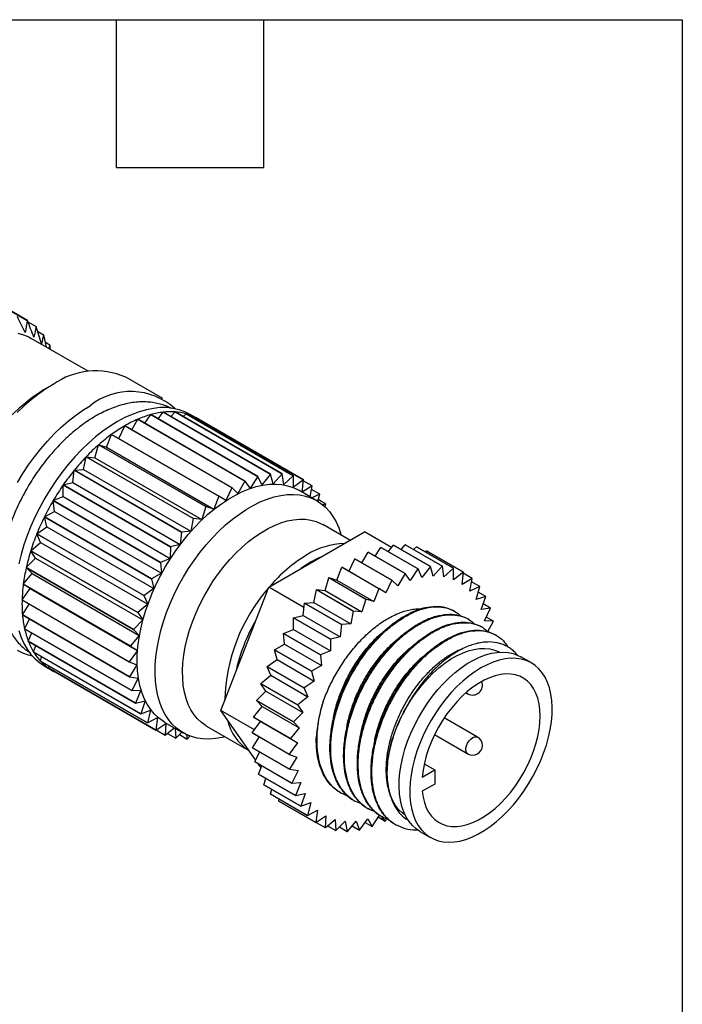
# Model space of a CAD drawing. Header units: millimetres. Extents: x 6 to 273, y 6 to 210.
# Tile 9 of 9: x 239 to 273, y 159 to 210. Entities that reach past the tile are written whole.
import ezdxf

# ---------------------------------------------------------------- set-up
doc = ezdxf.new("R2010")
doc.units = ezdxf.units.MM
doc.linetypes.add('SLD-Solid', pattern=[0])
doc.layers.add('TEXT', color=140, linetype='SLD-Solid', lineweight=25)

msp = doc.modelspace()

# ---------------------------------------------------------------- linework, layer by layer
for p, q in [((234.604, 196.709), (239.242, 194.032)), ((239.247, 194.029), (234.61, 196.706)), ((239.274, 193.96), (239.699, 193.715)), ((242.393, 191.41), (239.449, 193.11)), ((239.777, 193.477), (240.088, 193.297)), ((240.243, 192.651), (240.092, 193.292)), ((240.182, 192.911), (240.403, 192.783)), ((240.403, 192.783), (240.351, 192.589)), ((240.447, 192.534), (240.406, 192.777)), ((246.232, 190.002), (244.325, 191.103)), ((240.574, 190.731), (240.079, 190.446)), ((245.318, 188.728), (245.618, 189.173)), ((251.147, 185.981), (245.618, 189.173)), ((245.62, 189.173), (251.149, 185.982)), ((245.994, 188.958), (246.263, 189.298)), ((251.792, 186.106), (246.263, 189.298)), ((246.265, 189.298), (251.794, 186.106)), ((246.654, 189.074), (246.875, 189.311)), ((252.404, 186.119), (246.875, 189.311)), ((246.877, 189.311), (252.406, 186.119)), ((247.291, 189.072), (247.445, 189.212)), ((252.974, 186.02), (247.445, 189.212)), ((247.447, 189.211), (252.976, 186.019)), ((248.023, 188.968), (247.646, 189.186)), ((247.896, 188.952), (247.962, 189.002)), ((253.491, 185.81), (247.962, 189.002)), ((247.964, 189.001), (253.493, 185.809)), ((243.962, 187.945), (244.272, 188.596)), ((249.801, 185.404), (244.272, 188.596)), ((244.275, 188.598), (249.804, 185.406)), ((244.637, 188.389), (244.95, 188.937)), ((250.479, 185.745), (244.95, 188.937)), ((244.953, 188.939), (250.482, 185.747)), ((243.337, 187.488), (243.594, 188.154)), ((249.123, 184.962), (243.594, 188.154)), ((243.597, 188.156), (249.126, 184.964)), ((242.729, 186.953), (242.927, 187.619)), ((248.456, 184.427), (242.927, 187.619)), ((242.93, 187.621), (248.459, 184.429)), ((242.93, 187.621), (243.337, 187.488)), ((243.337, 187.488), (248.866, 184.296)), ((242.147, 186.345), (242.282, 186.999)), ((247.811, 183.807), (242.282, 186.999)), ((242.285, 187.002), (247.814, 183.81)), ((242.285, 187.002), (242.729, 186.953)), ((242.729, 186.953), (248.258, 183.761)), ((241.6, 185.673), (241.67, 186.305)), ((247.199, 183.113), (241.67, 186.305)), ((241.673, 186.308), (242.147, 186.345)), ((241.673, 186.308), (247.202, 183.116)), ((242.147, 186.345), (247.676, 183.153)), ((251.147, 185.981), (250.74, 185.377)), ((251.347, 185.544), (251.149, 185.982)), ((251.792, 186.106), (251.347, 185.544)), ((251.929, 185.608), (251.794, 186.106)), ((252.404, 186.119), (251.929, 185.608)), ((252.477, 185.568), (252.406, 186.119)), ((252.974, 186.02), (252.477, 185.568)), ((252.98, 185.425), (252.976, 186.019)), ((241.096, 184.948), (241.101, 185.548)), ((246.63, 182.356), (241.101, 185.548)), ((241.103, 185.551), (241.6, 185.673)), ((241.103, 185.551), (246.632, 182.359)), ((241.6, 185.673), (247.129, 182.481)), ((250.479, 185.745), (250.117, 185.111)), ((250.74, 185.377), (250.482, 185.747)), ((253.491, 185.81), (252.98, 185.425)), ((253.431, 185.181), (253.493, 185.809)), ((253.948, 185.493), (253.431, 185.181)), ((253.948, 185.493), (253.488, 185.759)), ((253.841, 184.932), (253.95, 185.492)), ((240.585, 184.744), (241.096, 184.948)), ((241.096, 184.948), (246.625, 181.756)), ((249.123, 184.962), (248.866, 184.296)), ((249.489, 184.748), (249.126, 184.964)), ((249.801, 185.404), (249.489, 184.748)), ((250.117, 185.111), (249.804, 185.406)), ((254.185, 184.734), (253.259, 185.268)), ((254.337, 185.074), (253.916, 185.318)), ((254.337, 185.074), (253.923, 184.885)), ((254.234, 184.705), (254.339, 185.073)), ((246.112, 181.548), (240.583, 184.74)), ((240.645, 184.183), (240.583, 184.74)), ((240.585, 184.744), (246.114, 181.552)), ((248.456, 184.427), (248.258, 183.761)), ((248.866, 184.296), (248.459, 184.429)), ((254.652, 184.56), (254.257, 184.788)), ((254.652, 184.56), (254.501, 184.515)), ((254.603, 184.425), (254.653, 184.558)), ((240.128, 183.899), (240.645, 184.183)), ((240.128, 183.899), (245.657, 180.707)), ((240.645, 184.183), (246.174, 180.991)), ((239.739, 183.031), (240.254, 183.39)), ((245.656, 180.704), (240.127, 183.895)), ((240.254, 183.39), (240.127, 183.895)), ((240.254, 183.39), (245.783, 180.198)), ((247.811, 183.807), (247.676, 183.153)), ((248.258, 183.761), (247.814, 183.81)), ((255.895, 182.692), (254.498, 183.498)), ((245.267, 179.836), (239.738, 183.027)), ((239.928, 182.582), (239.738, 183.027)), ((239.739, 183.031), (245.268, 179.839)), ((247.199, 183.113), (247.129, 182.481)), ((247.676, 183.153), (247.202, 183.116)), ((251.703, 180.272), (256.643, 183.124)), ((258.043, 182.315), (256.643, 183.124)), ((239.425, 182.154), (239.928, 182.582)), ((239.928, 182.582), (245.457, 179.39)), ((247.129, 182.481), (246.632, 182.359)), ((257.873, 182.1), (258.142, 182.44)), ((260.051, 181.338), (258.142, 182.44)), ((258.145, 182.44), (260.054, 181.338)), ((258.534, 182.216), (258.754, 182.453)), ((260.663, 181.351), (258.754, 182.453)), ((258.757, 182.453), (260.666, 181.351)), ((244.953, 178.958), (239.424, 182.15)), ((239.674, 181.772), (239.424, 182.15)), ((239.425, 182.154), (244.954, 178.962)), ((246.63, 182.356), (246.625, 181.756)), ((256.516, 181.531), (256.83, 182.079)), ((258.739, 180.977), (256.83, 182.079)), ((256.833, 182.081), (258.742, 180.979)), ((257.197, 181.87), (257.497, 182.315)), ((259.406, 181.213), (257.497, 182.315)), ((257.5, 182.316), (259.409, 181.213)), ((259.17, 182.214), (259.324, 182.354)), ((261.233, 181.252), (259.324, 182.354)), ((259.326, 182.354), (261.235, 181.251)), ((259.775, 182.094), (259.841, 182.144)), ((261.751, 181.042), (259.841, 182.144)), ((259.844, 182.143), (261.753, 181.041)), ((239.19, 181.282), (239.674, 181.772)), ((239.674, 181.772), (245.203, 178.58)), ((246.112, 181.548), (246.174, 180.991)), ((246.625, 181.756), (246.114, 181.552)), ((255.842, 181.087), (256.152, 181.738)), ((258.061, 180.636), (256.152, 181.738)), ((256.155, 181.74), (258.064, 180.638)), ((239.039, 180.43), (239.495, 180.973)), ((244.718, 178.086), (239.189, 181.278)), ((239.495, 180.973), (239.189, 181.278)), ((239.19, 181.282), (244.719, 178.09)), ((239.495, 180.973), (245.024, 177.782)), ((246.174, 180.991), (245.657, 180.707)), ((255.216, 180.63), (255.473, 181.296)), ((257.383, 180.194), (255.473, 181.296)), ((255.476, 181.298), (257.386, 180.196)), ((258.739, 180.977), (258.376, 180.342)), ((258.999, 180.609), (258.742, 180.979)), ((259.406, 181.213), (258.999, 180.609)), ((259.607, 180.776), (259.409, 181.213)), ((260.051, 181.338), (259.607, 180.776)), ((260.189, 180.84), (260.054, 181.338)), ((260.663, 181.351), (260.189, 180.84)), ((260.736, 180.8), (260.666, 181.351)), ((261.233, 181.252), (260.736, 180.8)), ((261.24, 180.657), (261.235, 181.251)), ((261.751, 181.042), (261.24, 180.657)), ((261.691, 180.413), (261.753, 181.041)), ((262.208, 180.725), (261.748, 180.991)), ((244.567, 177.234), (239.038, 180.426)), ((239.395, 180.2), (239.038, 180.426)), ((239.039, 180.43), (244.568, 177.238)), ((245.656, 180.704), (245.783, 180.198)), ((254.609, 180.095), (254.806, 180.761)), ((256.716, 179.659), (254.806, 180.761)), ((254.809, 180.763), (256.718, 179.661)), ((254.809, 180.763), (255.216, 180.63)), ((255.216, 180.63), (257.125, 179.528)), ((258.061, 180.636), (257.748, 179.98)), ((258.376, 180.342), (258.064, 180.638)), ((262.208, 180.725), (261.691, 180.413)), ((262.082, 180.072), (262.209, 180.724)), ((262.597, 180.306), (262.176, 180.549)), ((238.973, 179.611), (239.395, 180.2)), ((239.395, 180.2), (244.924, 177.008)), ((245.267, 179.836), (245.457, 179.39)), ((245.783, 180.198), (245.268, 179.839)), ((249.233, 173.906), (251.703, 180.272)), ((253.524, 179.221), (251.703, 180.272)), ((254.026, 179.487), (254.162, 180.141)), ((256.071, 179.039), (254.162, 180.141)), ((254.164, 180.144), (256.073, 179.042)), ((254.164, 180.144), (254.609, 180.095)), ((254.609, 180.095), (256.518, 178.993)), ((257.383, 180.194), (257.125, 179.528)), ((257.748, 179.98), (257.386, 180.196)), ((262.597, 180.306), (262.082, 180.072)), ((262.408, 179.639), (262.598, 180.304)), ((262.911, 179.792), (262.517, 180.02)), ((238.973, 179.611), (244.502, 176.419)), ((244.502, 176.415), (238.973, 179.607)), ((238.995, 178.839), (239.335, 179.398)), ((245.457, 179.39), (244.954, 178.962)), ((253.479, 178.815), (253.549, 179.447)), ((255.459, 178.345), (253.549, 179.447)), ((253.552, 179.45), (254.026, 179.487)), ((253.552, 179.45), (255.461, 178.348)), ((254.026, 179.487), (255.936, 178.385)), ((256.716, 179.659), (256.518, 178.993)), ((257.125, 179.528), (256.718, 179.661)), ((262.911, 179.792), (262.408, 179.639)), ((262.662, 179.123), (262.912, 179.79)), ((263.146, 179.191), (262.769, 179.409)), ((238.995, 178.839), (244.524, 175.647)), ((244.524, 175.644), (238.995, 178.836)), ((244.953, 178.958), (245.203, 178.58)), ((256.071, 179.039), (255.936, 178.385)), ((256.518, 178.993), (256.073, 179.042)), ((261.318, 179.018), (261.274, 179.043)), ((263.146, 179.191), (262.662, 179.123)), ((262.841, 178.531), (263.147, 179.189)), ((239.103, 178.127), (239.358, 178.626)), ((245.203, 178.58), (244.719, 178.09)), ((252.976, 178.09), (252.98, 178.69)), ((254.889, 177.588), (252.98, 178.69)), ((252.982, 178.693), (253.479, 178.815)), ((252.982, 178.693), (254.891, 177.591)), ((253.479, 178.815), (255.388, 177.713)), ((255.459, 178.345), (255.388, 177.713)), ((255.936, 178.385), (255.461, 178.348)), ((262.025, 178.61), (261.981, 178.635)), ((263.297, 178.514), (262.841, 178.531)), ((263.297, 178.514), (262.931, 178.725)), ((263.005, 177.987), (263.298, 178.511)), ((239.103, 178.127), (244.632, 174.935)), ((244.633, 174.932), (239.104, 178.124)), ((239.296, 177.486), (239.474, 177.91)), ((244.718, 178.086), (245.024, 177.782)), ((254.372, 176.78), (252.463, 177.882)), ((252.525, 177.325), (252.463, 177.882)), ((252.465, 177.886), (252.976, 178.09)), ((252.465, 177.886), (254.374, 176.784)), ((252.976, 178.09), (254.885, 176.988)), ((262.732, 178.201), (262.688, 178.226)), ((263.439, 177.793), (263.395, 177.818)), ((239.296, 177.486), (244.825, 174.294)), ((244.826, 174.291), (239.297, 177.483)), ((245.024, 177.782), (244.568, 177.238)), ((252.008, 177.041), (252.525, 177.325)), ((252.525, 177.325), (254.434, 176.223)), ((254.889, 177.588), (254.885, 176.988)), ((255.388, 177.713), (254.891, 177.591)), ((239.571, 176.927), (239.682, 177.261)), ((239.571, 176.927), (245.1, 173.735)), ((245.102, 173.733), (239.572, 176.925)), ((244.924, 177.008), (244.502, 176.419)), ((244.567, 177.234), (244.924, 177.008)), ((253.915, 175.936), (252.006, 177.038)), ((252.133, 176.532), (252.006, 177.038)), ((252.008, 177.041), (253.917, 175.939)), ((254.885, 176.988), (254.374, 176.784)), ((239.923, 176.459), (239.979, 176.69)), ((239.923, 176.459), (245.452, 173.267)), ((245.454, 173.265), (239.925, 176.457)), ((244.502, 176.415), (244.904, 176.271)), ((251.619, 176.173), (252.133, 176.532)), ((252.133, 176.532), (254.042, 175.43)), ((254.372, 176.78), (254.434, 176.223)), ((265.258, 176.363), (264.71, 176.679)), ((240.146, 176.195), (240.524, 175.977)), ((240.347, 176.09), (240.364, 176.204)), ((240.347, 176.09), (245.876, 172.898)), ((245.878, 172.897), (240.349, 176.088)), ((244.904, 176.271), (244.524, 175.647)), ((253.526, 175.067), (251.617, 176.17)), ((251.807, 175.724), (251.617, 176.17)), ((251.619, 176.173), (253.528, 175.071)), ((253.915, 175.936), (254.042, 175.43)), ((254.434, 176.223), (253.917, 175.939)), ((244.524, 175.644), (244.964, 175.584)), ((244.964, 175.584), (244.632, 174.935)), ((253.212, 174.19), (251.303, 175.292)), ((251.553, 174.914), (251.303, 175.292)), ((251.304, 175.296), (251.807, 175.724)), ((251.304, 175.296), (253.213, 174.194)), ((251.807, 175.724), (253.717, 174.622)), ((254.042, 175.43), (253.528, 175.071)), ((244.633, 174.932), (245.104, 174.958)), ((245.104, 174.958), (244.825, 174.294)), ((251.069, 174.424), (251.553, 174.914)), ((251.553, 174.914), (253.462, 173.812)), ((253.526, 175.067), (253.717, 174.622)), ((261.892, 174.827), (261.984, 174.774)), ((244.826, 174.291), (245.321, 174.402)), ((245.321, 174.402), (245.1, 173.735)), ((251.069, 174.424), (252.979, 173.322)), ((252.978, 173.318), (251.069, 174.42)), ((251.374, 174.116), (251.069, 174.42)), ((253.717, 174.622), (253.213, 174.194)), ((245.102, 173.733), (245.611, 173.927)), ((245.611, 173.927), (245.452, 173.267)), ((250.963, 172.907), (249.233, 173.906)), ((251.026, 171.355), (249.233, 173.906)), ((250.918, 173.572), (251.374, 174.116)), ((251.374, 174.116), (253.284, 173.013)), ((253.462, 173.812), (252.979, 173.322)), ((253.212, 174.19), (253.462, 173.812)), ((245.454, 173.265), (245.971, 173.539)), ((245.971, 173.539), (245.876, 172.898)), ((245.878, 172.897), (246.393, 173.246)), ((246.346, 173.293), (247.272, 172.759)), ((246.393, 173.246), (246.364, 172.634)), ((250.853, 172.753), (251.274, 173.342)), ((250.918, 173.572), (252.827, 172.47)), ((252.827, 172.466), (250.918, 173.568)), ((251.274, 173.342), (250.918, 173.568)), ((251.274, 173.342), (253.183, 172.24)), ((252.978, 173.318), (253.284, 173.013)), ((262.484, 172.537), (260.765, 173.529)), ((245.892, 172.906), (246.364, 172.634)), ((246.366, 172.633), (246.827, 173.016)), ((246.479, 172.726), (246.908, 172.478)), ((246.875, 172.988), (246.908, 172.478)), ((246.911, 172.478), (247.223, 172.787)), ((248.498, 173.106), (250.678, 171.847)), ((252.762, 171.647), (250.852, 172.749)), ((250.853, 172.753), (252.762, 171.651)), ((253.284, 173.013), (252.827, 172.47)), ((247.1, 172.666), (247.5, 172.435)), ((247.456, 172.664), (247.5, 172.435)), ((247.503, 172.435), (247.635, 172.589)), ((250.874, 171.981), (251.215, 172.54)), ((253.183, 172.24), (252.762, 171.651)), ((252.827, 172.466), (253.183, 172.24)), ((260.265, 172.663), (261.984, 171.671)), ((250.653, 171.866), (250.668, 171.858)), ((250.678, 171.847), (250.653, 171.862)), ((250.874, 171.981), (252.783, 170.879)), ((252.784, 170.876), (250.874, 171.978)), ((250.982, 171.269), (251.238, 171.768)), ((250.982, 171.269), (252.892, 170.167)), ((252.892, 170.164), (250.983, 171.266)), ((252.762, 171.647), (253.163, 171.503)), ((253.163, 171.503), (252.783, 170.879)), ((251.311, 170.95), (251.161, 171.163)), ((251.176, 170.628), (251.354, 171.052)), ((252.784, 170.876), (253.224, 170.816)), ((253.224, 170.816), (252.892, 170.167)), ((259.624, 170.472), (260.27, 170.845)), ((259.73, 171.157), (260.27, 170.845)), ((260.27, 170.845), (260.27, 170.115)), ((251.176, 170.628), (253.085, 169.526)), ((253.086, 169.523), (251.177, 170.625)), ((251.451, 170.069), (251.561, 170.403)), ((252.892, 170.164), (253.363, 170.19)), ((253.363, 170.19), (253.085, 169.526)), ((251.451, 170.069), (253.36, 168.967)), ((253.361, 168.965), (251.452, 170.067)), ((251.803, 169.601), (251.858, 169.832)), ((260.27, 170.115), (259.624, 169.742)), ((251.803, 169.601), (253.712, 168.499)), ((253.713, 168.497), (251.804, 169.599)), ((252.226, 169.232), (252.243, 169.346)), ((252.226, 169.232), (254.135, 168.13)), ((254.137, 168.128), (252.228, 169.231)), ((253.086, 169.523), (253.58, 169.634)), ((253.58, 169.634), (253.36, 168.967)), ((255.392, 169.67), (255.435, 169.645)), ((256.099, 169.262), (256.142, 169.237)), ((253.361, 168.965), (253.871, 169.159)), ((253.871, 169.159), (253.712, 168.499)), ((253.713, 168.497), (254.23, 168.771)), ((254.23, 168.771), (254.135, 168.13)), ((256.806, 168.854), (256.85, 168.828)), ((254.137, 168.128), (254.652, 168.478)), ((254.652, 168.478), (254.623, 167.865)), ((254.626, 167.865), (255.131, 168.284)), ((255.131, 168.284), (255.168, 167.71)), ((255.17, 167.71), (255.657, 168.192)), ((255.657, 168.192), (255.76, 167.667)), ((255.763, 167.667), (256.223, 168.204)), ((256.223, 168.204), (256.39, 167.736)), ((256.393, 167.736), (256.819, 168.32)), ((256.819, 168.32), (257.047, 167.916)), ((257.05, 167.917), (257.422, 168.515)), ((257.359, 168.414), (257.721, 168.204)), ((257.513, 168.445), (257.557, 168.42)), ((257.515, 168.444), (257.721, 168.204)), ((257.724, 168.206), (257.786, 168.325)), ((254.151, 168.138), (254.623, 167.865)), ((254.738, 167.958), (255.168, 167.71)), ((255.36, 167.898), (255.76, 167.667)), ((256.01, 167.955), (256.39, 167.736)), ((256.679, 168.128), (257.047, 167.916)), ((258.22, 168.037), (258.264, 168.012)), ((259.511, 167.672), (260.059, 167.356))]:
    msp.add_line(p, q)
at = {"flags": 128}
for points in [[(238.758, 193.372), (239.047, 193.292), (239.32, 193.179), (239.449, 193.11)], [(240.575, 190.732), (240.197, 190.498), (239.82, 190.234), (239.448, 189.941), (239.081, 189.621), (238.722, 189.276)], [(238.732, 185.673), (239.009, 186.13), (239.304, 186.575), (239.615, 187.004), (239.94, 187.415), (240.279, 187.806), (240.629, 188.175), (240.988, 188.521), (241.355, 188.84), (241.727, 189.133), (242.104, 189.397), (242.482, 189.631)], [(247.646, 189.186), (247.369, 189.324), (247.074, 189.428), (246.763, 189.498), (246.438, 189.533), (246.099, 189.533), (245.749, 189.498), (245.39, 189.429), (245.023, 189.326), (244.651, 189.188), (244.274, 189.018), (243.896, 188.815), (243.518, 188.581), (243.141, 188.317), (242.769, 188.024), (242.402, 187.704), (242.043, 187.359), (241.693, 186.989), (241.354, 186.598), (241.029, 186.187), (240.718, 185.759), (240.423, 185.314), (240.146, 184.856), (239.888, 184.387), (239.651, 183.91), (239.435, 183.426), (239.241, 182.939), (239.072, 182.45), (238.927, 181.962), (238.808, 181.478)], [(248.082, 188.933), (248.024, 188.967), (247.964, 189.001)], [(246.346, 173.293), (246.252, 173.351), (246.013, 173.527), (245.795, 173.734), (245.6, 173.972), (245.427, 174.238), (245.278, 174.532), (245.153, 174.852), (245.055, 175.197), (244.982, 175.563), (244.935, 175.95), (244.915, 176.355), (244.922, 176.776), (244.955, 177.21), (245.015, 177.656), (245.101, 178.111), (245.212, 178.572), (245.349, 179.038), (245.51, 179.504), (245.695, 179.969), (245.902, 180.431), (246.13, 180.886), (246.378, 181.332), (246.645, 181.767), (246.929, 182.189), (247.229, 182.595), (247.543, 182.982), (247.87, 183.35), (248.206, 183.695), (248.552, 184.016), (248.904, 184.311), (249.262, 184.579), (249.622, 184.818), (249.983, 185.026), (250.344, 185.204), (250.701, 185.348), (251.053, 185.46), (251.399, 185.538), (251.736, 185.582), (252.062, 185.591), (252.376, 185.566), (252.676, 185.507), (252.96, 185.413), (253.227, 185.286), (253.259, 185.268)], [(250.479, 185.745), (250.48, 185.746), (250.48, 185.746), (250.481, 185.746), (250.481, 185.746), (250.481, 185.746), (250.482, 185.746), (250.482, 185.747), (250.482, 185.747)], [(249.446, 172.559), (249.304, 172.524), (248.963, 172.463), (248.631, 172.436), (248.31, 172.444), (248.003, 172.486), (247.711, 172.563), (247.435, 172.673), (247.177, 172.817), (246.939, 172.992), (246.721, 173.2), (246.525, 173.437), (246.353, 173.704), (246.204, 173.998), (246.079, 174.318), (245.98, 174.662), (245.908, 175.029), (245.861, 175.415), (245.841, 175.82), (245.848, 176.241), (245.881, 176.676), (245.941, 177.122), (246.027, 177.577), (246.138, 178.038), (246.275, 178.503), (246.436, 178.97), (246.621, 179.435), (246.827, 179.896), (247.056, 180.351), (247.304, 180.798), (247.571, 181.233), (247.855, 181.655), (248.155, 182.06), (248.469, 182.448), (248.795, 182.815), (249.132, 183.16), (249.478, 183.482), (249.83, 183.777), (250.188, 184.044), (250.548, 184.283), (250.909, 184.492), (251.27, 184.669), (251.627, 184.814), (251.979, 184.926), (252.325, 185.004), (252.662, 185.047), (252.988, 185.057), (253.302, 185.032), (253.602, 184.972), (253.886, 184.879), (254.153, 184.752), (254.402, 184.592), (254.63, 184.4), (254.837, 184.178), (255.021, 183.926), (255.182, 183.645), (255.319, 183.338), (255.431, 183.006), (255.446, 182.951)], [(249.123, 184.962), (249.124, 184.962), (249.124, 184.963), (249.124, 184.963), (249.125, 184.963), (249.125, 184.963), (249.125, 184.964), (249.126, 184.964), (249.126, 184.964)], [(249.801, 185.404), (249.802, 185.404), (249.802, 185.404), (249.802, 185.405), (249.803, 185.405), (249.803, 185.405), (249.803, 185.405), (249.804, 185.405), (249.804, 185.406)], [(248.456, 184.427), (248.457, 184.427), (248.457, 184.427), (248.457, 184.428), (248.458, 184.428), (248.458, 184.428), (248.458, 184.429), (248.459, 184.429), (248.459, 184.429)], [(248.498, 173.106), (248.469, 173.123), (248.242, 173.281), (248.036, 173.471), (247.852, 173.692), (247.692, 173.941), (247.555, 174.218), (247.443, 174.521), (247.357, 174.848), (247.297, 175.197), (247.263, 175.565), (247.256, 175.951), (247.277, 176.351), (247.323, 176.764), (247.397, 177.187), (247.496, 177.616), (247.62, 178.05), (247.769, 178.486), (247.942, 178.92), (248.137, 179.35), (248.353, 179.774), (248.589, 180.189), (248.844, 180.591), (249.115, 180.979), (249.401, 181.351), (249.701, 181.702), (250.012, 182.033), (250.332, 182.34), (250.66, 182.621), (250.993, 182.875), (251.33, 183.1), (251.667, 183.295), (252.003, 183.458), (252.336, 183.589), (252.664, 183.686), (252.984, 183.749), (253.295, 183.778), (253.595, 183.772), (253.882, 183.731), (254.153, 183.656), (254.407, 183.548), (254.498, 183.498)], [(247.811, 183.807), (247.812, 183.807), (247.812, 183.808), (247.812, 183.808), (247.813, 183.808), (247.813, 183.809), (247.813, 183.809), (247.814, 183.809), (247.814, 183.81)], [(247.199, 183.113), (247.199, 183.113), (247.2, 183.114), (247.2, 183.114), (247.2, 183.114), (247.201, 183.115), (247.201, 183.115), (247.201, 183.116), (247.202, 183.116)], [(246.63, 182.356), (246.63, 182.356), (246.63, 182.357), (246.631, 182.357), (246.631, 182.358), (246.631, 182.358), (246.631, 182.358), (246.632, 182.359), (246.632, 182.359)], [(256.833, 182.081), (256.832, 182.081), (256.832, 182.08), (256.832, 182.08), (256.831, 182.08), (256.831, 182.08), (256.831, 182.08), (256.83, 182.08), (256.83, 182.079)], [(246.112, 181.548), (246.113, 181.549), (246.113, 181.549), (246.113, 181.55), (246.113, 181.55), (246.114, 181.551), (246.114, 181.551), (246.114, 181.551), (246.114, 181.552)], [(253.89, 181.575), (253.562, 181.37), (253.358, 181.227)], [(254.423, 181.842), (254.219, 181.75), (253.89, 181.575)], [(256.155, 181.74), (256.154, 181.739), (256.154, 181.739), (256.153, 181.739), (256.153, 181.739), (256.153, 181.739), (256.152, 181.738), (256.152, 181.738), (256.152, 181.738)], [(255.476, 181.298), (255.476, 181.298), (255.476, 181.298), (255.475, 181.297), (255.475, 181.297), (255.475, 181.297), (255.474, 181.297), (255.474, 181.296), (255.473, 181.296)], [(258.739, 180.977), (258.739, 180.977), (258.74, 180.978), (258.74, 180.978), (258.74, 180.978), (258.741, 180.978), (258.741, 180.978), (258.742, 180.978), (258.742, 180.979)], [(245.656, 180.704), (245.656, 180.704), (245.656, 180.705), (245.656, 180.705), (245.656, 180.705), (245.657, 180.706), (245.657, 180.706), (245.657, 180.707), (245.657, 180.707)], [(254.809, 180.763), (254.809, 180.763), (254.809, 180.763), (254.808, 180.762), (254.808, 180.762), (254.808, 180.762), (254.807, 180.761), (254.807, 180.761), (254.806, 180.761)], [(258.061, 180.636), (258.061, 180.636), (258.062, 180.636), (258.062, 180.637), (258.062, 180.637), (258.063, 180.637), (258.063, 180.637), (258.063, 180.637), (258.064, 180.638)], [(245.267, 179.836), (245.267, 179.836), (245.267, 179.836), (245.267, 179.837), (245.268, 179.837), (245.268, 179.838), (245.268, 179.838), (245.268, 179.839), (245.268, 179.839)], [(254.164, 180.144), (254.164, 180.143), (254.164, 180.143), (254.163, 180.143), (254.163, 180.142), (254.163, 180.142), (254.162, 180.142), (254.162, 180.141), (254.162, 180.141)], [(257.383, 180.194), (257.383, 180.194), (257.383, 180.194), (257.384, 180.195), (257.384, 180.195), (257.384, 180.195), (257.385, 180.195), (257.385, 180.196), (257.386, 180.196)], [(253.552, 179.45), (253.552, 179.45), (253.551, 179.449), (253.551, 179.449), (253.551, 179.448), (253.55, 179.448), (253.55, 179.448), (253.55, 179.447), (253.549, 179.447)], [(256.716, 179.659), (256.716, 179.659), (256.716, 179.659), (256.717, 179.66), (256.717, 179.66), (256.717, 179.66), (256.718, 179.66), (256.718, 179.661), (256.718, 179.661)], [(244.953, 178.958), (244.953, 178.959), (244.953, 178.959), (244.953, 178.96), (244.953, 178.96), (244.954, 178.961), (244.954, 178.961), (244.954, 178.962), (244.954, 178.962)], [(256.071, 179.039), (256.071, 179.039), (256.071, 179.04), (256.072, 179.04), (256.072, 179.04), (256.072, 179.041), (256.073, 179.041), (256.073, 179.041), (256.073, 179.042)], [(252.982, 178.693), (252.982, 178.693), (252.982, 178.692), (252.981, 178.692), (252.981, 178.692), (252.981, 178.691), (252.981, 178.691), (252.98, 178.69), (252.98, 178.69)], [(255.459, 178.345), (255.459, 178.345), (255.459, 178.346), (255.46, 178.346), (255.46, 178.346), (255.46, 178.347), (255.46, 178.347), (255.461, 178.347), (255.461, 178.348)], [(263.297, 178.514), (263.297, 178.513), (263.297, 178.513), (263.298, 178.513), (263.298, 178.512), (263.298, 178.512), (263.298, 178.512), (263.298, 178.511), (263.298, 178.511)], [(238.808, 178.028), (238.927, 177.682), (239.072, 177.362), (239.241, 177.069), (239.435, 176.804), (239.651, 176.57), (239.888, 176.366), (240.146, 176.195), (240.146, 176.195)], [(244.718, 178.086), (244.718, 178.087), (244.718, 178.087), (244.719, 178.088), (244.719, 178.088), (244.719, 178.089), (244.719, 178.089), (244.719, 178.09), (244.719, 178.09)], [(252.465, 177.886), (252.464, 177.885), (252.464, 177.885), (252.464, 177.885), (252.464, 177.884), (252.463, 177.884), (252.463, 177.883), (252.463, 177.883), (252.463, 177.882)], [(254.889, 177.588), (254.889, 177.588), (254.89, 177.589), (254.89, 177.589), (254.89, 177.589), (254.891, 177.59), (254.891, 177.59), (254.891, 177.591), (254.891, 177.591)], [(239.507, 176.72), (239.304, 176.77), (239.009, 176.874), (238.732, 177.012)], [(244.567, 177.234), (244.567, 177.235), (244.567, 177.235), (244.567, 177.235), (244.567, 177.236), (244.567, 177.236), (244.568, 177.237), (244.568, 177.237), (244.568, 177.238)], [(252.008, 177.041), (252.007, 177.041), (252.007, 177.04), (252.007, 177.04), (252.007, 177.039), (252.007, 177.039), (252.006, 177.039), (252.006, 177.038), (252.006, 177.038)], [(258.754, 168.504), (258.585, 168.628), (258.403, 168.804), (258.244, 169.01), (258.107, 169.246), (257.996, 169.508), (257.909, 169.794), (257.849, 170.104), (257.816, 170.433), (257.809, 170.78), (257.829, 171.142), (257.876, 171.516), (257.949, 171.899), (258.048, 172.288), (258.172, 172.68), (258.321, 173.072), (258.491, 173.461), (258.684, 173.844), (258.897, 174.218), (259.127, 174.579), (259.375, 174.926), (259.637, 175.255), (259.912, 175.564), (260.197, 175.85), (260.49, 176.112), (260.789, 176.346), (261.092, 176.552), (261.396, 176.727), (261.699, 176.871), (261.998, 176.982), (262.292, 177.059), (262.577, 177.102), (262.851, 177.111), (263.114, 177.084), (263.361, 177.023), (263.592, 176.928), (263.612, 176.918)], [(259.511, 167.672), (259.322, 167.798), (259.127, 167.972), (258.953, 168.177), (258.803, 168.412), (258.677, 168.675), (258.577, 168.963), (258.502, 169.275), (258.455, 169.609), (258.435, 169.962), (258.441, 170.331), (258.475, 170.714), (258.536, 171.108), (258.624, 171.509), (258.737, 171.916), (258.875, 172.324), (259.037, 172.732), (259.222, 173.135), (259.428, 173.531), (259.654, 173.917), (259.899, 174.29), (260.159, 174.648), (260.434, 174.987), (260.722, 175.305), (261.02, 175.601), (261.326, 175.87), (261.637, 176.113), (261.952, 176.326), (262.269, 176.509), (262.584, 176.66), (262.896, 176.777), (263.202, 176.86), (263.499, 176.909), (263.787, 176.922), (264.062, 176.901), (264.323, 176.844), (264.567, 176.753), (264.71, 176.679)], [(244.502, 176.415), (244.502, 176.416), (244.502, 176.416), (244.502, 176.417), (244.502, 176.417), (244.502, 176.418), (244.502, 176.418), (244.502, 176.418), (244.502, 176.419)], [(254.372, 176.78), (254.372, 176.781), (254.372, 176.781), (254.373, 176.782), (254.373, 176.782), (254.373, 176.782), (254.373, 176.783), (254.374, 176.783), (254.374, 176.784)], [(262.658, 176.105), (262.342, 175.907), (262.029, 175.679), (261.72, 175.423), (261.417, 175.14), (261.124, 174.833), (260.843, 174.504), (260.575, 174.155), (260.322, 173.789), (260.087, 173.409), (259.87, 173.018), (259.674, 172.618), (259.501, 172.212), (259.351, 171.804), (259.225, 171.396), (259.124, 170.991), (259.05, 170.594), (259.003, 170.205), (258.982, 169.829), (258.989, 169.467), (259.023, 169.124), (259.084, 168.8), (259.171, 168.499), (259.285, 168.224), (259.423, 167.975), (259.585, 167.755), (259.77, 167.565), (259.976, 167.407), (260.202, 167.282), (260.446, 167.191), (260.707, 167.134), (260.982, 167.113), (261.27, 167.126), (261.567, 167.175), (261.873, 167.258), (262.185, 167.375), (262.5, 167.526), (262.817, 167.709), (263.132, 167.922), (263.444, 168.164), (263.749, 168.434), (264.047, 168.73), (264.335, 169.048), (264.61, 169.387), (264.871, 169.745), (265.115, 170.118), (265.341, 170.504), (265.547, 170.9), (265.732, 171.303), (265.894, 171.711), (266.032, 172.119), (266.146, 172.526), (266.233, 172.927), (266.294, 173.321), (266.328, 173.704), (266.335, 174.073), (266.314, 174.426), (266.267, 174.759), (266.193, 175.072), (266.092, 175.36), (265.966, 175.623), (265.816, 175.858), (265.642, 176.063), (265.447, 176.237), (265.23, 176.379), (264.995, 176.487), (264.742, 176.561), (264.474, 176.6), (264.192, 176.604), (263.9, 176.573), (263.597, 176.507), (263.288, 176.406), (262.975, 176.272), (262.658, 176.105)], [(251.619, 176.173), (251.619, 176.173), (251.618, 176.172), (251.618, 176.172), (251.618, 176.171), (251.618, 176.171), (251.618, 176.171), (251.617, 176.17), (251.617, 176.17)], [(253.915, 175.936), (253.915, 175.936), (253.916, 175.936), (253.916, 175.937), (253.916, 175.937), (253.916, 175.938), (253.916, 175.938), (253.917, 175.939), (253.917, 175.939)], [(259.624, 169.742), (259.667, 169.437), (259.738, 169.154), (259.835, 168.894), (259.957, 168.662), (260.104, 168.458), (260.273, 168.285), (260.464, 168.144), (260.675, 168.037), (260.904, 167.964), (261.148, 167.926), (261.407, 167.923), (261.676, 167.956), (261.954, 168.025), (262.239, 168.127), (262.527, 168.263), (262.817, 168.432), (263.105, 168.632), (263.389, 168.86), (263.666, 169.116), (263.935, 169.396), (264.192, 169.698), (264.435, 170.02), (264.662, 170.359), (264.871, 170.711), (265.06, 171.073), (265.228, 171.443), (265.372, 171.816), (265.492, 172.189), (265.587, 172.56), (265.655, 172.924), (265.696, 173.279), (265.71, 173.621), (265.696, 173.947), (265.655, 174.254), (265.587, 174.54), (265.492, 174.801), (265.372, 175.036), (265.228, 175.243), (265.06, 175.419), (264.871, 175.563), (264.662, 175.673), (264.435, 175.749), (264.192, 175.791), (263.935, 175.796), (263.666, 175.767), (263.389, 175.702), (263.105, 175.602), (262.817, 175.469), (262.527, 175.304), (262.239, 175.107), (261.954, 174.881), (261.676, 174.628), (261.407, 174.35), (261.148, 174.049), (260.904, 173.729), (260.675, 173.392), (260.464, 173.041), (260.273, 172.68), (260.104, 172.311), (259.957, 171.938), (259.835, 171.564), (259.738, 171.193), (259.667, 170.828), (259.624, 170.472)], [(244.524, 175.644), (244.524, 175.644), (244.524, 175.645), (244.524, 175.645), (244.524, 175.645), (244.524, 175.646), (244.524, 175.646), (244.524, 175.647), (244.524, 175.647)], [(251.304, 175.296), (251.304, 175.296), (251.304, 175.295), (251.304, 175.295), (251.304, 175.294), (251.304, 175.294), (251.303, 175.293), (251.303, 175.293), (251.303, 175.292)], [(253.526, 175.067), (253.527, 175.068), (253.527, 175.068), (253.527, 175.069), (253.527, 175.069), (253.527, 175.07), (253.528, 175.07), (253.528, 175.071), (253.528, 175.071)], [(261.984, 174.774), (261.967, 174.785), (261.915, 174.847)], [(251.069, 174.424), (251.069, 174.424), (251.069, 174.423), (251.069, 174.423), (251.069, 174.422), (251.069, 174.422), (251.069, 174.421), (251.069, 174.421), (251.069, 174.42)], [(253.212, 174.19), (253.212, 174.191), (253.213, 174.191), (253.213, 174.192), (253.213, 174.192), (253.213, 174.193), (253.213, 174.193), (253.213, 174.193), (253.213, 174.194)], [(250.918, 173.572), (250.918, 173.571), (250.918, 173.571), (250.918, 173.57), (250.918, 173.57), (250.918, 173.569), (250.918, 173.569), (250.918, 173.569), (250.918, 173.568)], [(252.978, 173.318), (252.978, 173.319), (252.978, 173.319), (252.978, 173.32), (252.978, 173.32), (252.978, 173.321), (252.978, 173.321), (252.978, 173.322), (252.979, 173.322)], [(250.853, 172.753), (250.853, 172.752), (250.853, 172.752), (250.853, 172.752), (250.853, 172.751), (250.853, 172.751), (250.853, 172.75), (250.852, 172.75), (250.852, 172.749)], [(252.827, 172.466), (252.827, 172.466), (252.827, 172.467), (252.827, 172.467), (252.827, 172.468), (252.827, 172.468), (252.827, 172.469), (252.827, 172.469), (252.827, 172.47)], [(261.984, 171.671), (261.967, 171.682), (261.913, 171.749), (261.884, 171.844), (261.884, 171.96), (261.913, 172.088), (261.967, 172.217), (262.043, 172.337), (262.135, 172.438), (262.234, 172.512), (262.334, 172.553), (262.425, 172.558), (262.484, 172.537)], [(250.874, 171.981), (250.874, 171.981), (250.874, 171.98), (250.874, 171.98), (250.874, 171.979), (250.874, 171.979), (250.874, 171.979), (250.874, 171.978), (250.874, 171.978)], [(252.762, 171.647), (252.762, 171.648), (252.762, 171.648), (252.762, 171.649), (252.762, 171.649), (252.762, 171.649), (252.762, 171.65), (252.762, 171.65), (252.762, 171.651)], [(252.784, 170.876), (252.784, 170.876), (252.784, 170.876), (252.784, 170.877), (252.783, 170.877), (252.783, 170.878), (252.783, 170.878), (252.783, 170.878), (252.783, 170.879)], [(257.724, 168.206), (257.724, 168.206), (257.723, 168.205), (257.723, 168.205), (257.723, 168.205), (257.722, 168.205), (257.722, 168.205), (257.721, 168.204), (257.721, 168.204)]]:
    msp.add_lwpolyline(points, dxfattribs=at)
for centre, radius, start, end in [((238.055, 191.831), 2.501, 61.5185, 61.6514), ((237.998, 191.757), 2.594, 48.8878, 49.0175), ((237.745, 191.528), 2.936, 36.9285, 37.0479), ((237.234, 191.22), 3.534, 26.1576, 26.2631), ((242.779, 187.589), 3.839, 66.2651, 125.0453), ((245.694, 181.653), 10.433, 122.5605, 177.4449), ((244.586, 186.971), 3.392, 47.6478, 128.3494), ((247.002, 184.185), 5.176, 105.5117, 113.313), ((246.729, 185.173), 4.151, 96.4526, 105.4921), ((246.641, 185.955), 3.364, 86.0139, 96.4132), ((246.677, 186.485), 2.833, 74.276, 85.9405), ((246.75, 186.754), 2.554, 61.6646, 74.1631), ((248.161, 181.887), 7.754, 120.1025, 126.0601), ((247.485, 183.06), 6.4, 113.3237, 120.0948), ((248.978, 180.762), 9.144, 126.0673, 131.4044), ((249.846, 179.773), 10.461, 131.4119, 136.2912), ((250.661, 178.992), 11.589, 136.2993, 140.8563), ((251.31, 178.461), 12.428, 140.8648, 145.2144), ((252.375, 181.511), 4.635, 105.3302, 105.3661), ((252.199, 182.405), 3.724, 96.2439, 96.2854), ((252.182, 183.065), 3.062, 85.7976, 85.8449), ((252.248, 183.465), 2.657, 74.0911, 74.1431), ((251.693, 178.192), 12.896, 145.2232, 149.4667), ((252.301, 183.609), 2.502, 61.5579, 61.612), ((252.245, 183.536), 2.595, 48.9262, 48.979), ((251.991, 183.306), 2.938, 36.9639, 37.0125), ((251.738, 178.163), 12.95, 149.4756, 153.7075), ((251.48, 182.998), 3.535, 26.1889, 26.2318), ((251.408, 178.324), 12.583, 153.7163, 158.0301), ((250.71, 178.603), 11.831, 158.0387, 162.5334), ((255.709, 178.676), 3.847, 91.6398, 121.8605), ((258.55, 178.739), 3.724, 96.2439, 96.2854), ((258.532, 179.399), 3.062, 85.7976, 85.8449), ((249.694, 178.92), 10.766, 162.5416, 167.3281), ((257.592, 175.413), 7.613, 120.9387, 140.0299), ((258.725, 177.845), 4.635, 105.3302, 105.3661), ((258.598, 179.799), 2.657, 74.0911, 74.1431), ((258.652, 179.943), 2.502, 61.5579, 61.612), ((248.445, 179.198), 9.487, 167.3358, 172.5438), ((260.634, 176.743), 4.635, 105.3302, 105.3661), ((260.459, 177.637), 3.724, 96.2439, 96.2854), ((260.442, 178.297), 3.062, 85.7976, 85.8449), ((260.507, 178.696), 2.657, 74.0911, 74.1431), ((260.561, 178.841), 2.502, 61.5579, 61.612), ((247.074, 179.375), 8.104, 172.551, 178.3357), ((260.504, 178.767), 2.595, 48.9262, 48.979), ((258.581, 174.21), 9.146, 138.9871, 178.6016), ((260.251, 178.538), 2.938, 36.9639, 37.0125), ((245.702, 179.413), 6.732, 178.3431, 184.8901), ((259.74, 178.23), 3.535, 26.1889, 26.2318), ((244.442, 179.303), 5.467, 184.8996, 192.4213), ((258.947, 177.923), 4.386, 16.775, 16.8122), ((258.865, 173.985), 9.067, 149.5934, 167.9953), ((243.388, 179.069), 4.387, 192.4378, 201.1494), ((242.596, 178.762), 3.538, 201.1826, 211.2381), ((242.086, 178.453), 2.942, 211.3018, 222.6746), ((241.834, 178.223), 2.601, 222.7781, 235.1271), ((241.776, 178.146), 2.504, 235.254, 244.7514), ((262.234, 175.207), 0.5, 240.0027, 23.1018), ((249.415, 176), 4.901, 192.5601, 192.5946), ((248.486, 175.722), 3.93, 201.3125, 201.3525), ((261.236, 172.111), 7.089, 161.4114, 177.0368), ((247.835, 175.405), 3.204, 211.4095, 211.4554), ((247.458, 175.126), 2.735, 222.8208, 222.8718), ((252.031, 173.963), 2.513, 192.6174, 236.7577), ((247.313, 174.965), 2.518, 235.2033, 235.2572), ((247.323, 174.994), 2.548, 247.8871, 247.9406), ((247.395, 175.264), 2.828, 260.0833, 260.1332), ((247.431, 175.795), 3.361, 271.1913, 271.2357), ((262.234, 172.104), 0.5, 360, 60.0027), ((262.234, 172.104), 0.5, 240.0027, 360), ((255.766, 172.334), 4.901, 192.5601, 192.5946), ((254.837, 172.056), 3.93, 201.3125, 201.3525), ((254.185, 171.739), 3.204, 211.4095, 211.4554), ((257.675, 171.232), 4.901, 192.5601, 192.5946), ((253.809, 171.46), 2.735, 222.8208, 222.8718), ((253.663, 171.299), 2.518, 235.2033, 235.2572), ((256.746, 170.954), 3.93, 201.3125, 201.3525), ((256.095, 170.637), 3.204, 211.4095, 211.4554), ((255.718, 170.358), 2.735, 222.8208, 222.8718), ((255.572, 170.197), 2.518, 235.2033, 235.2572), ((255.583, 170.226), 2.548, 247.8871, 247.9406), ((255.655, 170.496), 2.828, 260.0833, 260.1332), ((255.69, 171.027), 3.361, 271.1913, 271.2357), ((255.601, 171.809), 4.149, 280.9531, 280.9917), ((255.328, 172.799), 5.177, 289.3957, 289.429)]:
    msp.add_arc(centre, radius, start, end)
for points in [[(239.134, 193.418), (239.001, 193.693), (238.867, 193.966), (238.73, 194.239)], [(239.242, 194.032), (239.21, 193.827), (239.174, 193.623), (239.134, 193.418)], [(239.585, 193.174), (239.475, 193.46), (239.362, 193.745), (239.247, 194.029)], [(239.699, 193.715), (239.665, 193.535), (239.627, 193.354), (239.585, 193.174)], [(239.976, 192.833), (239.888, 193.127), (239.797, 193.419), (239.704, 193.711)], [(240.088, 193.297), (240.054, 193.142), (240.018, 192.987), (239.976, 192.833)]]:
    msp.add_open_spline(points, degree=3)
for points, knots in [([(246.672, 189.497), (246.633, 189.518), (246.5, 189.589), (246.256, 189.677), (245.945, 189.762), (245.622, 189.814), (245.288, 189.836), (244.943, 189.825), (244.59, 189.783), (244.23, 189.708), (243.864, 189.601), (243.495, 189.462), (243.124, 189.292), (242.754, 189.092), (242.386, 188.864), (242.023, 188.608), (241.667, 188.326), (241.318, 188.021), (240.979, 187.693), (240.65, 187.344), (240.334, 186.976), (240.03, 186.591), (239.742, 186.19), (239.468, 185.776), (239.212, 185.349), (238.974, 184.912), (238.754, 184.467), (238.555, 184.016), (238.376, 183.56), (238.22, 183.102), (238.086, 182.643), (237.975, 182.186), (237.889, 181.731), (237.827, 181.282), (237.791, 180.84), (237.781, 180.407), (237.798, 179.985), (237.842, 179.575), (237.913, 179.182), (238.011, 178.806), (238.137, 178.451), (238.289, 178.119), (238.467, 177.812), (238.667, 177.532), (238.89, 177.282), (239.125, 177.064), (239.295, 176.945), (239.376, 176.888)], [0, 0, 0, 0, 0.008779, 0.02965, 0.05058, 0.071668, 0.092996, 0.11462, 0.136565, 0.158825, 0.181361, 0.204119, 0.227032, 0.250041, 0.273095, 0.296149, 0.319181, 0.34218, 0.36514, 0.388063, 0.410952, 0.433812, 0.45665, 0.479472, 0.502287, 0.525101, 0.547922, 0.570756, 0.59361, 0.616493, 0.639413, 0.662376, 0.685388, 0.708454, 0.731574, 0.754745, 0.777953, 0.801173, 0.824358, 0.847451, 0.870382, 0.893075, 0.915464, 0.937508, 0.959199, 0.980568, 1, 1, 1, 1]), ([(254.518, 174.371), (254.611, 174.611), (254.801, 175.095), (255.169, 175.802), (255.594, 176.481), (256, 177.018), (256.361, 177.431), (256.66, 177.738), (256.971, 178.023), (257.388, 178.362), (257.813, 178.642), (258.235, 178.858), (258.65, 179.028), (259.052, 179.128), (259.391, 179.163), (259.532, 179.156), (259.581, 179.153)], [0, 0, 0, 0, 0.094414, 0.190849, 0.28527, 0.381777, 0.43553, 0.489283, 0.544649, 0.600013, 0.705602, 0.760031, 0.814459, 0.918192, 0.971668, 1, 1, 1, 1]), ([(258.598, 178.718), (258.797, 178.829), (259.195, 179.051), (259.776, 179.235), (260.327, 179.301), (260.838, 179.249), (261.129, 179.112), (261.274, 179.043)], [0, 0, 0, 0, 0.200141, 0.399987, 0.600225, 0.800025, 1, 1, 1, 1]), ([(258.642, 178.693), (258.841, 178.804), (259.238, 179.026), (259.82, 179.209), (260.371, 179.278), (260.877, 179.216), (261.304, 179.057), (261.524, 178.864), (261.622, 178.779)], [0, 0, 0, 0, 0.172536, 0.344818, 0.517439, 0.689681, 0.862315, 1, 1, 1, 1]), ([(259.305, 178.31), (259.504, 178.421), (259.902, 178.642), (260.483, 178.826), (261.034, 178.893), (261.545, 178.841), (261.836, 178.703), (261.981, 178.635)], [0, 0, 0, 0, 0.200141, 0.399987, 0.600225, 0.800025, 1, 1, 1, 1]), ([(259.349, 178.285), (259.548, 178.396), (259.945, 178.617), (260.527, 178.801), (261.078, 178.87), (261.584, 178.808), (262.011, 178.648), (262.231, 178.456), (262.329, 178.371)], [0, 0, 0, 0, 0.172536, 0.344818, 0.517439, 0.689681, 0.862315, 1, 1, 1, 1]), ([(256.099, 169.262), (256.099, 169.262), (255.937, 169.329), (255.674, 169.572), (255.329, 169.991), (255.077, 170.526), (254.915, 171.144), (254.849, 171.835), (254.88, 172.582), (255.006, 173.367), (255.224, 174.171), (255.528, 174.973), (255.911, 175.756), (256.361, 176.498), (256.869, 177.184), (257.42, 177.793), (258.002, 178.321), (258.399, 178.586), (258.598, 178.718)], [0, 0, 0, 0, 0.000093, 0.066691, 0.133411, 0.200038, 0.266709, 0.333387, 0.400009, 0.466733, 0.533329, 0.600072, 0.666663, 0.733398, 0.800007, 0.866706, 0.933356, 1, 1, 1, 1]), ([(256.499, 169.089), (256.377, 169.133), (256.09, 169.237), (255.714, 169.54), (255.373, 169.968), (255.12, 170.5), (254.959, 171.119), (254.893, 171.81), (254.923, 172.557), (255.049, 173.342), (255.268, 174.146), (255.572, 174.948), (255.954, 175.731), (256.405, 176.473), (256.913, 177.159), (257.464, 177.768), (258.045, 178.296), (258.443, 178.561), (258.642, 178.693)], [0, 0, 0, 0, 0.046913, 0.110392, 0.173988, 0.237495, 0.301045, 0.364601, 0.428103, 0.491703, 0.555181, 0.618798, 0.682272, 0.745881, 0.809372, 0.872948, 0.936477, 1, 1, 1, 1]), ([(256.806, 168.854), (256.806, 168.854), (256.644, 168.921), (256.382, 169.164), (256.036, 169.583), (255.784, 170.117), (255.622, 170.735), (255.556, 171.427), (255.587, 172.174), (255.713, 172.959), (255.931, 173.763), (256.235, 174.565), (256.618, 175.348), (257.068, 176.09), (257.576, 176.775), (258.128, 177.385), (258.709, 177.913), (259.106, 178.178), (259.305, 178.31)], [0, 0, 0, 0, 0.000093, 0.066691, 0.133411, 0.200038, 0.266709, 0.333387, 0.400009, 0.466733, 0.533329, 0.600072, 0.666663, 0.733398, 0.800007, 0.866706, 0.933356, 1, 1, 1, 1]), ([(260.012, 177.902), (260.211, 178.013), (260.609, 178.234), (261.191, 178.418), (261.741, 178.485), (262.252, 178.433), (262.543, 178.295), (262.688, 178.226)], [0, 0, 0, 0, 0.200141, 0.399987, 0.600225, 0.800025, 1, 1, 1, 1]), ([(260.056, 177.877), (260.255, 177.987), (260.652, 178.209), (261.234, 178.393), (261.785, 178.461), (262.291, 178.4), (262.718, 178.24), (262.939, 178.048), (263.036, 177.963)], [0, 0, 0, 0, 0.172536, 0.344818, 0.517439, 0.689681, 0.862315, 1, 1, 1, 1]), ([(255.03, 173.401), (255.046, 173.508), (255.094, 173.829), (255.252, 174.383), (255.494, 175.044), (255.801, 175.693), (256.161, 176.312), (256.568, 176.891), (257.01, 177.413), (257.416, 177.819), (257.674, 178.016), (257.771, 178.089)], [0, 0, 0, 0, 0.0610707, 0.1845555, 0.3083317, 0.4318097, 0.5555908, 0.6790666, 0.8028474, 0.9263257, 1, 1, 1, 1]), ([(257.206, 168.68), (257.084, 168.725), (256.797, 168.828), (256.421, 169.132), (256.08, 169.559), (255.827, 170.092), (255.666, 170.71), (255.6, 171.402), (255.63, 172.149), (255.756, 172.934), (255.975, 173.738), (256.279, 174.54), (256.661, 175.322), (257.112, 176.065), (257.62, 176.75), (258.171, 177.36), (258.752, 177.888), (259.15, 178.152), (259.349, 178.285)], [0, 0, 0, 0, 0.046913, 0.110392, 0.173988, 0.237495, 0.301045, 0.364601, 0.428103, 0.491703, 0.555181, 0.618798, 0.682272, 0.745881, 0.809372, 0.872948, 0.936477, 1, 1, 1, 1]), ([(257.513, 168.445), (257.513, 168.446), (257.351, 168.513), (257.089, 168.755), (256.743, 169.175), (256.491, 169.709), (256.329, 170.327), (256.263, 171.019), (256.294, 171.766), (256.42, 172.551), (256.638, 173.355), (256.942, 174.157), (257.325, 174.939), (257.776, 175.682), (258.283, 176.367), (258.835, 176.976), (259.416, 177.505), (259.814, 177.769), (260.012, 177.902)], [0, 0, 0, 0, 0.000093, 0.066691, 0.133411, 0.200038, 0.266709, 0.333387, 0.400009, 0.466733, 0.533329, 0.600072, 0.666663, 0.733398, 0.800007, 0.866706, 0.933356, 1, 1, 1, 1]), ([(257.914, 168.272), (257.791, 168.316), (257.504, 168.42), (257.128, 168.724), (256.787, 169.151), (256.534, 169.683), (256.373, 170.302), (256.307, 170.994), (256.338, 171.741), (256.464, 172.526), (256.682, 173.329), (256.986, 174.132), (257.369, 174.914), (257.819, 175.657), (258.327, 176.342), (258.878, 176.951), (259.46, 177.48), (259.857, 177.744), (260.056, 177.877)], [0, 0, 0, 0, 0.046913, 0.1103923, 0.1739884, 0.2374954, 0.3010447, 0.3646006, 0.4281033, 0.4917031, 0.5551805, 0.6187983, 0.6822716, 0.7458814, 0.8093719, 0.8729478, 0.9364766, 1, 1, 1, 1]), ([(260.719, 177.493), (260.918, 177.604), (261.316, 177.826), (261.898, 178.01), (262.448, 178.076), (262.959, 178.024), (263.25, 177.887), (263.395, 177.818)], [0, 0, 0, 0, 0.200141, 0.399987, 0.600225, 0.800025, 1, 1, 1, 1]), ([(260.763, 177.468), (260.962, 177.579), (261.359, 177.801), (261.941, 177.985), (262.492, 178.053), (263, 177.994), (263.449, 177.811), (263.809, 177.543), (263.978, 177.291), (264.052, 177.181)], [0, 0, 0, 0, 0.147877, 0.295536, 0.443485, 0.591109, 0.73907, 0.88671, 1, 1, 1, 1]), ([(255.729, 172.965), (255.734, 173.008), (255.765, 173.264), (255.893, 173.753), (256.112, 174.416), (256.4, 175.071), (256.743, 175.702), (257.135, 176.295), (257.566, 176.84), (258.028, 177.315), (258.357, 177.615), (258.529, 177.73), (258.538, 177.736)], [0, 0, 0, 0, 0.0246, 0.145653, 0.266761, 0.387783, 0.508923, 0.629917, 0.751083, 0.872055, 0.993243, 1, 1, 1, 1]), ([(258.22, 168.037), (258.22, 168.037), (258.059, 168.104), (257.796, 168.347), (257.45, 168.766), (257.198, 169.301), (257.036, 169.919), (256.97, 170.611), (257.001, 171.358), (257.127, 172.143), (257.345, 172.946), (257.649, 173.749), (258.032, 174.531), (258.483, 175.273), (258.99, 175.959), (259.542, 176.568), (260.123, 177.097), (260.521, 177.361), (260.719, 177.493)], [0, 0, 0, 0, 0.000093, 0.066691, 0.133411, 0.200038, 0.266709, 0.333387, 0.400009, 0.466733, 0.533329, 0.600072, 0.666663, 0.733398, 0.800007, 0.866706, 0.933356, 1, 1, 1, 1]), ([(259.417, 167.743), (259.373, 167.739), (259.135, 167.716), (258.74, 167.797), (258.251, 167.991), (257.834, 168.313), (257.495, 168.744), (257.241, 169.275), (257.08, 169.894), (257.014, 170.585), (257.045, 171.333), (257.171, 172.118), (257.389, 172.921), (257.693, 173.724), (258.076, 174.506), (258.526, 175.248), (259.034, 175.934), (259.585, 176.543), (260.167, 177.072), (260.564, 177.336), (260.763, 177.468)], [0, 0, 0, 0, 0.012766, 0.070777, 0.12892, 0.186937, 0.245061, 0.303104, 0.361185, 0.419273, 0.477311, 0.535439, 0.593454, 0.651598, 0.70961, 0.767747, 0.825774, 0.88388, 0.941942, 1, 1, 1, 1]), ([(264.544, 176.747), (264.529, 176.768), (264.464, 176.867), (264.314, 177), (264.105, 177.161), (263.871, 177.286), (263.54, 177.405), (263.177, 177.454), (262.792, 177.433), (262.396, 177.364), (261.985, 177.228), (261.571, 177.028), (261.159, 176.787), (260.75, 176.487), (260.355, 176.137), (259.975, 175.757), (259.616, 175.334), (259.287, 174.88), (258.993, 174.43), (258.808, 174.081), (258.691, 173.859)], [0, 0, 0, 0, 0.012874, 0.059232, 0.10559, 0.153336, 0.201082, 0.292222, 0.339205, 0.386187, 0.475772, 0.521956, 0.568139, 0.65617, 0.701555, 0.74694, 0.833265, 0.877767, 0.922268, 1, 1, 1, 1]), ([(256.41, 172.398), (256.413, 172.422), (256.433, 172.656), (256.541, 173.124), (256.737, 173.787), (257.005, 174.447), (257.33, 175.087), (257.706, 175.694), (258.126, 176.257), (258.579, 176.755), (258.941, 177.101), (259.15, 177.251), (259.197, 177.284)], [0, 0, 0, 0, 0.0136794, 0.1327963, 0.2516684, 0.3707685, 0.4896586, 0.6087371, 0.7276497, 0.846702, 0.9656414, 1, 1, 1, 1]), ([(257.151, 172.177), (257.167, 172.283), (257.215, 172.604), (257.373, 173.158), (257.615, 173.82), (257.923, 174.468), (258.283, 175.088), (258.689, 175.667), (259.132, 176.188), (259.537, 176.594), (259.795, 176.791), (259.892, 176.865)], [0, 0, 0, 0, 0.061071, 0.184555, 0.308332, 0.43181, 0.555591, 0.679067, 0.802847, 0.926326, 1, 1, 1, 1]), ([(257.978, 169.553), (257.927, 169.718), (257.824, 170.047), (257.763, 170.616), (257.771, 171.225), (257.855, 171.867), (258.011, 172.527), (258.234, 173.192), (258.521, 173.846), (258.864, 174.477), (259.256, 175.071), (259.688, 175.614), (260.149, 176.096), (260.631, 176.507), (261.121, 176.831), (261.495, 177.032), (261.697, 177.092), (261.741, 177.105)], [0, 0, 0, 0, 0.070043, 0.140038, 0.210061, 0.280075, 0.350078, 0.420113, 0.490097, 0.56015, 0.630119, 0.700187, 0.770143, 0.840224, 0.910169, 0.98026, 1, 1, 1, 1]), ([(255.803, 169.489), (255.66, 169.544), (255.35, 169.663), (254.957, 169.997), (254.63, 170.438), (254.397, 170.962), (254.251, 171.545), (254.188, 172.192), (254.212, 172.889), (254.314, 173.62), (254.45, 174.121), (254.518, 174.371)], [0, 0, 0, 0, 0.102161, 0.221785, 0.341529, 0.451277, 0.561016, 0.670796, 0.780506, 0.890314, 1, 1, 1, 1]), ([(258.691, 173.859), (258.488, 173.482), (258.317, 173.095), (258.112, 172.513), (258.053, 172.317), (257.952, 171.931), (257.912, 171.741), (257.85, 171.366), (257.828, 171.18), (257.805, 170.82), (257.802, 170.473), (257.838, 170.15), (257.893, 169.841), (257.931, 169.692), (257.978, 169.553)], [0, 0, 0, 0, 0.25, 0.25, 0.375, 0.375, 0.5, 0.5, 0.625, 0.625, 0.75, 0.875, 0.875, 1, 1, 1, 1]), ([(255.397, 169.678), (255.282, 169.749), (255.033, 169.903), (254.726, 170.257), (254.465, 170.704), (254.282, 171.232), (254.169, 171.822), (254.161, 172.259), (254.157, 172.478)], [0, 0, 0, 0, 0.1456037, 0.3166567, 0.4872757, 0.6583284, 0.8289476, 1, 1, 1, 1]), ([(257.978, 169.553), (258.034, 169.38), (258.148, 169.03), (258.429, 168.627), (258.685, 168.368), (258.865, 168.287), (258.905, 168.268)], [0, 0, 0, 0, 0.301292, 0.610798, 0.912052, 1, 1, 1, 1])]:
    msp.add_open_spline(points, degree=3, knots=knots)
at = {"layer": 'TEXT'}
for p, q in [((6.35, 209.55), (273.05, 209.55)), ((243.84, 201.93), (243.84, 209.55)), ((251.46, 201.93), (251.46, 209.55)), ((273.05, 209.55), (273.05, 6.35)), ((243.84, 201.93), (251.46, 201.93))]:
    msp.add_line(p, q, dxfattribs=at)

doc.saveas('drawing.dxf')
